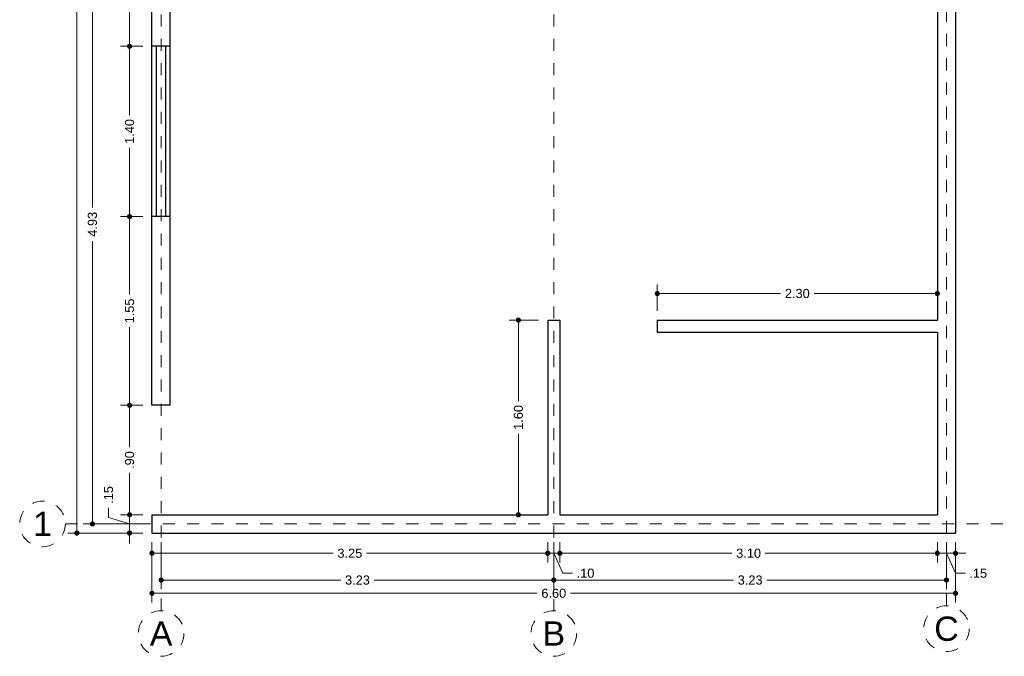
# Model space of a CAD drawing. Header units: millimetres. Extents: x 2565.3 to 2573.4, y 873.6 to 884.
# Tile 1 of 2: x 2565.3 to 2573.4, y 873.6 to 878.8. Entities that reach past the tile are written whole.
import ezdxf
from ezdxf.enums import TextEntityAlignment as Align

# ---------------------------------------------------------------- set-up
doc = ezdxf.new("R2010")
doc.units = ezdxf.units.MM
doc.header["$LTSCALE"] = 0.001
doc.linetypes.add('CENTER2', pattern=[28.575, 19.05, -3.175, 3.175, -3.175])
for name, color, linetype, lineweight in [('Cotas', 7, 'Continuous', 18), ('Ejes', 7, 'CENTER2', 5), ('Muros', 7, 'Continuous', 30), ('Ventanas', 250, 'Continuous', 25)]:
    doc.layers.add(name, color=color, linetype=linetype, lineweight=lineweight)
doc.styles.get("Standard").update_dxf_attribs({"font": 'arial.ttf'})
doc.dimstyles.new('1-50', dxfattribs={"dimscale": 50, "dimtxt": 0.0015, "dimasz": 0.00085, "dimexe": 0.0015, "dimexo": 0.0015, "dimgap": 0.0008, "dimtad": 0, "dimzin": 4, "dimdsep": 46, "dimtxsty": 'Standard', "dimblk": 'DOT', "dimcen": 0.0009, "dimclrd": 256, "dimclre": 256, "dimclrt": 256, "dimadec": 0, "dimazin": 0, "dimtfac": 1, "dimtofl": 0, "dimtmove": 1, "dimatfit": 2, "dimfxl": 0.0015, "dimtfill": 1, "dimtolj": 1, "dimtzin": 4, "dimlwd": -1, "dimlwe": -1, "dimarcsym": 0})

# ---------------------------------------------------------------- blocks, each defined once
blk = doc.blocks.new('_DOT')
at = {"color": 0, "linetype": 'ByBlock'}
blk.add_line((-0.5, 0), (-1, 0), dxfattribs=at)
at = {"color": 0, "linetype": 'ByBlock', "const_width": 0.5}
blk.add_lwpolyline([(-0.25, 0, 1), (0.25, 0, 1)], format="xyb", close=True, dxfattribs=at)
blk = doc.blocks.new('*D3')
at = {"layer": 'Cotas', "transparency": 16777216}
for p, q in [((2566.2884, 883.63), (2565.6719, 883.63)), ((2565.7469, 883.5875), (2565.7469, 879.2427)), ((2565.7469, 874.6225), (2565.7469, 878.9673)), ((2566.2884, 874.58), (2565.6719, 874.58))]:
    blk.add_line(p, q, dxfattribs=at)
at = {"layer": 'Defpoints', "color": 0, "transparency": 16777216}
for p in [(2566.3634, 883.63), (2565.7469, 874.58), (2566.3634, 874.58)]:
    blk.add_point(p, dxfattribs=at)
at = {"layer": 'Cotas', "transparency": 16777216, "xscale": 0.0425, "yscale": 0.0425, "zscale": 0.0425}
for p, rotation in [((2565.7469, 883.63), 90), ((2565.7469, 874.58), 270)]:
    blk.add_blockref('_DOT', p, dxfattribs=dict(at, rotation=rotation))
at = {"layer": 'Cotas', "transparency": 16777216, "insert": (2565.7469, 879.105), "char_height": 0.075, "attachment_point": 5, "rotation": 90, "bg_fill": 3, "box_fill_scale": 1.1, "bg_fill_color": 256, "bg_fill_true_color": 13158600, "bg_fill_transparency": 0}
blk.add_mtext('\\A1;9.05', dxfattribs=at)
blk = doc.blocks.new('*D4')
at = {"layer": 'Cotas', "transparency": 16777216}
for p, q in [((2566.2884, 879.58), (2565.7993, 879.58)), ((2565.8743, 879.5375), (2565.8743, 877.2564)), ((2565.8743, 874.6975), (2565.8743, 876.9786)), ((2566.2884, 874.655), (2565.7993, 874.655))]:
    blk.add_line(p, q, dxfattribs=at)
at = {"layer": 'Defpoints', "color": 0, "transparency": 16777216}
for p in [(2565.8743, 879.58), (2566.3634, 879.58), (2566.3634, 874.655)]:
    blk.add_point(p, dxfattribs=at)
at = {"layer": 'Cotas', "transparency": 16777216, "xscale": 0.0425, "yscale": 0.0425, "zscale": 0.0425}
for p, rotation in [((2565.8743, 879.58), 90), ((2565.8743, 874.655), 270)]:
    blk.add_blockref('_DOT', p, dxfattribs=dict(at, rotation=rotation))
at = {"layer": 'Cotas', "transparency": 16777216, "insert": (2565.8743, 877.1175), "char_height": 0.075, "attachment_point": 5, "rotation": 90, "bg_fill": 3, "box_fill_scale": 1.1, "bg_fill_color": 256, "bg_fill_true_color": 13158600, "bg_fill_transparency": 0}
blk.add_mtext('\\A1;4.93', dxfattribs=at)
blk = doc.blocks.new('*D8')
at = {"layer": 'Cotas', "transparency": 16777216}
for p, q in [((2566.2884, 881.08), (2566.1045, 881.08)), ((2566.1795, 881.0375), (2566.1795, 879.9679)), ((2566.1795, 878.6225), (2566.1795, 879.6921)), ((2566.2884, 878.58), (2566.1045, 878.58))]:
    blk.add_line(p, q, dxfattribs=at)
at = {"layer": 'Defpoints', "color": 0, "transparency": 16777216}
for p in [(2566.3634, 881.08), (2566.1795, 878.58), (2566.3634, 878.58)]:
    blk.add_point(p, dxfattribs=at)
at = {"layer": 'Cotas', "transparency": 16777216, "xscale": 0.0425, "yscale": 0.0425, "zscale": 0.0425}
for p, rotation in [((2566.1795, 881.08), 90), ((2566.1795, 878.58), 270)]:
    blk.add_blockref('_DOT', p, dxfattribs=dict(at, rotation=rotation))
at = {"layer": 'Cotas', "transparency": 16777216, "insert": (2566.1795, 879.83), "char_height": 0.075, "attachment_point": 5, "rotation": 90, "bg_fill": 3, "box_fill_scale": 1.1, "bg_fill_color": 256, "bg_fill_true_color": 13158600, "bg_fill_transparency": 0}
blk.add_mtext('\\A1;2.50', dxfattribs=at)
blk = doc.blocks.new('*D9')
at = {"layer": 'Cotas', "transparency": 16777216}
for p, q in [((2566.2884, 878.58), (2566.1045, 878.58)), ((2566.1795, 878.5375), (2566.1795, 878.0138)), ((2566.1795, 877.2225), (2566.1795, 877.7463)), ((2566.2884, 877.18), (2566.1045, 877.18))]:
    blk.add_line(p, q, dxfattribs=at)
at = {"layer": 'Defpoints', "color": 0, "transparency": 16777216}
for p in [(2566.3634, 878.58), (2566.1795, 877.18), (2566.3634, 877.18)]:
    blk.add_point(p, dxfattribs=at)
at = {"layer": 'Cotas', "transparency": 16777216, "xscale": 0.0425, "yscale": 0.0425, "zscale": 0.0425}
for p, rotation in [((2566.1795, 878.58), 90), ((2566.1795, 877.18), 270)]:
    blk.add_blockref('_DOT', p, dxfattribs=dict(at, rotation=rotation))
at = {"layer": 'Cotas', "transparency": 16777216, "insert": (2566.1795, 877.88), "char_height": 0.075, "attachment_point": 5, "rotation": 90, "bg_fill": 3, "box_fill_scale": 1.1, "bg_fill_color": 256, "bg_fill_true_color": 13158600, "bg_fill_transparency": 0}
blk.add_mtext('\\A1;1.40', dxfattribs=at)
blk = doc.blocks.new('*D10')
at = {"layer": 'Cotas', "transparency": 16777216}
for p, q in [((2566.2884, 877.18), (2566.1045, 877.18)), ((2566.1795, 877.1375), (2566.1795, 876.5392)), ((2566.1795, 875.6725), (2566.1795, 876.2708)), ((2566.2884, 875.63), (2566.1045, 875.63))]:
    blk.add_line(p, q, dxfattribs=at)
at = {"layer": 'Defpoints', "color": 0, "transparency": 16777216}
for p in [(2566.3634, 877.18), (2566.1795, 875.63), (2566.3634, 875.63)]:
    blk.add_point(p, dxfattribs=at)
at = {"layer": 'Cotas', "transparency": 16777216, "xscale": 0.0425, "yscale": 0.0425, "zscale": 0.0425}
for p, rotation in [((2566.1795, 877.18), 90), ((2566.1795, 875.63), 270)]:
    blk.add_blockref('_DOT', p, dxfattribs=dict(at, rotation=rotation))
at = {"layer": 'Cotas', "transparency": 16777216, "insert": (2566.1795, 876.405), "char_height": 0.075, "attachment_point": 5, "rotation": 90, "bg_fill": 3, "box_fill_scale": 1.1, "bg_fill_color": 256, "bg_fill_true_color": 13158600, "bg_fill_transparency": 0}
blk.add_mtext('\\A1;1.55', dxfattribs=at)
blk = doc.blocks.new('*D11')
at = {"layer": 'Cotas', "transparency": 16777216}
for p, q in [((2566.2884, 875.63), (2566.1045, 875.63)), ((2566.1795, 875.5875), (2566.1795, 875.2856)), ((2566.1795, 874.7725), (2566.1795, 875.0744)), ((2566.2884, 874.73), (2566.1045, 874.73))]:
    blk.add_line(p, q, dxfattribs=at)
at = {"layer": 'Defpoints', "color": 0, "transparency": 16777216}
for p in [(2566.3634, 875.63), (2566.1795, 874.73), (2566.3634, 874.73)]:
    blk.add_point(p, dxfattribs=at)
at = {"layer": 'Cotas', "transparency": 16777216, "xscale": 0.0425, "yscale": 0.0425, "zscale": 0.0425}
for p, rotation in [((2566.1795, 875.63), 90), ((2566.1795, 874.73), 270)]:
    blk.add_blockref('_DOT', p, dxfattribs=dict(at, rotation=rotation))
at = {"layer": 'Cotas', "transparency": 16777216, "insert": (2566.1795, 875.18), "char_height": 0.075, "attachment_point": 5, "rotation": 90, "bg_fill": 3, "box_fill_scale": 1.1, "bg_fill_color": 256, "bg_fill_true_color": 13158600, "bg_fill_transparency": 0}
blk.add_mtext('\\A1;.90', dxfattribs=at)
blk = doc.blocks.new('*D12')
at = {"layer": 'Cotas', "transparency": 16777216}
for p, q in [((2566.1795, 874.7725), (2566.1795, 874.815)), ((2566.0062, 874.707), (2566.0062, 874.787)), ((2566.2884, 874.73), (2566.1045, 874.73)), ((2566.1795, 874.73), (2566.1795, 874.58)), ((2566.1795, 874.655), (2566.0062, 874.707)), ((2566.2884, 874.58), (2566.1045, 874.58)), ((2566.1795, 874.5375), (2566.1795, 874.495))]:
    blk.add_line(p, q, dxfattribs=at)
at = {"layer": 'Defpoints', "color": 0, "transparency": 16777216}
for p in [(2566.3634, 874.73), (2566.1795, 874.58), (2566.3634, 874.58)]:
    blk.add_point(p, dxfattribs=at)
at = {"layer": 'Cotas', "transparency": 16777216, "xscale": 0.0425, "yscale": 0.0425, "zscale": 0.0425}
for p, rotation in [((2566.1795, 874.73), 270), ((2566.1795, 874.58), 90)]:
    blk.add_blockref('_DOT', p, dxfattribs=dict(at, rotation=rotation))
at = {"layer": 'Cotas', "transparency": 16777216, "insert": (2566.0062, 874.893), "char_height": 0.075, "attachment_point": 5, "rotation": 90, "bg_fill": 3, "box_fill_scale": 1.1, "bg_fill_color": 256, "bg_fill_true_color": 13158600, "bg_fill_transparency": 0}
blk.add_mtext('\\A1;.15', dxfattribs=at)
blk = doc.blocks.new('*D13')
at = {"layer": 'Cotas', "transparency": 16777216}
for p, q in [((2566.3634, 874.505), (2566.3634, 874.0099)), ((2572.9634, 874.505), (2572.9634, 874.0099)), ((2566.4059, 874.0849), (2569.5259, 874.0849)), ((2572.9209, 874.0849), (2569.8009, 874.0849))]:
    blk.add_line(p, q, dxfattribs=at)
at = {"layer": 'Defpoints', "color": 0, "transparency": 16777216}
for p in [(2566.3634, 874.58), (2572.9634, 874.58), (2572.9634, 874.0849)]:
    blk.add_point(p, dxfattribs=at)
at = {"layer": 'Cotas', "transparency": 16777216, "xscale": 0.0425, "yscale": 0.0425, "zscale": 0.0425, "rotation": 180}
blk.add_blockref('_DOT', (2566.3634, 874.0849), dxfattribs=at)
at = {"layer": 'Cotas', "transparency": 16777216, "xscale": 0.0425, "yscale": 0.0425, "zscale": 0.0425}
blk.add_blockref('_DOT', (2572.9634, 874.0849), dxfattribs=at)
at = {"layer": 'Cotas', "transparency": 16777216, "insert": (2569.6634, 874.0849), "char_height": 0.075, "attachment_point": 5, "bg_fill": 3, "box_fill_scale": 1.1, "bg_fill_color": 256, "bg_fill_true_color": 13158600, "bg_fill_transparency": 0}
blk.add_mtext('\\A1;6.60', dxfattribs=at)
blk = doc.blocks.new('*D14')
at = {"layer": 'Cotas', "transparency": 16777216}
for p, q in [((2569.6634, 874.505), (2569.6634, 874.1184)), ((2572.8884, 874.505), (2572.8884, 874.1184)), ((2569.7059, 874.1934), (2571.1385, 874.1934)), ((2572.8459, 874.1934), (2571.4133, 874.1934))]:
    blk.add_line(p, q, dxfattribs=at)
at = {"layer": 'Defpoints', "color": 0, "transparency": 16777216}
for p in [(2569.6634, 874.58), (2572.8884, 874.58), (2569.6634, 874.1934)]:
    blk.add_point(p, dxfattribs=at)
at = {"layer": 'Cotas', "transparency": 16777216, "xscale": 0.0425, "yscale": 0.0425, "zscale": 0.0425, "rotation": 180}
blk.add_blockref('_DOT', (2569.6634, 874.1934), dxfattribs=at)
at = {"layer": 'Cotas', "transparency": 16777216, "xscale": 0.0425, "yscale": 0.0425, "zscale": 0.0425}
blk.add_blockref('_DOT', (2572.8884, 874.1934), dxfattribs=at)
at = {"layer": 'Cotas', "transparency": 16777216, "insert": (2571.2759, 874.1934), "char_height": 0.075, "attachment_point": 5, "bg_fill": 3, "box_fill_scale": 1.1, "bg_fill_color": 256, "bg_fill_true_color": 13158600, "bg_fill_transparency": 0}
blk.add_mtext('\\A1;3.23', dxfattribs=at)
blk = doc.blocks.new('*D15')
at = {"layer": 'Cotas', "transparency": 16777216}
for p, q in [((2566.4384, 874.505), (2566.4384, 874.1184)), ((2569.6634, 874.505), (2569.6634, 874.1184)), ((2566.4809, 874.1934), (2567.9135, 874.1934)), ((2569.6209, 874.1934), (2568.1883, 874.1934))]:
    blk.add_line(p, q, dxfattribs=at)
at = {"layer": 'Defpoints', "color": 0, "transparency": 16777216}
for p in [(2566.4384, 874.58), (2569.6634, 874.58), (2566.4384, 874.1934)]:
    blk.add_point(p, dxfattribs=at)
at = {"layer": 'Cotas', "transparency": 16777216, "xscale": 0.0425, "yscale": 0.0425, "zscale": 0.0425, "rotation": 180}
blk.add_blockref('_DOT', (2566.4384, 874.1934), dxfattribs=at)
at = {"layer": 'Cotas', "transparency": 16777216, "xscale": 0.0425, "yscale": 0.0425, "zscale": 0.0425}
blk.add_blockref('_DOT', (2569.6634, 874.1934), dxfattribs=at)
at = {"layer": 'Cotas', "transparency": 16777216, "insert": (2568.0509, 874.1934), "char_height": 0.075, "attachment_point": 5, "bg_fill": 3, "box_fill_scale": 1.1, "bg_fill_color": 256, "bg_fill_true_color": 13158600, "bg_fill_transparency": 0}
blk.add_mtext('\\A1;3.23', dxfattribs=at)
blk = doc.blocks.new('*D16')
at = {"layer": 'Cotas', "transparency": 16777216}
for p, q in [((2566.3634, 874.505), (2566.3634, 874.3389)), ((2569.6134, 874.505), (2569.6134, 874.3389)), ((2566.4059, 874.4139), (2567.8507, 874.4139)), ((2569.5709, 874.4139), (2568.126, 874.4139))]:
    blk.add_line(p, q, dxfattribs=at)
at = {"layer": 'Defpoints', "color": 0, "transparency": 16777216}
for p in [(2566.3634, 874.58), (2569.6134, 874.58), (2569.6134, 874.4139)]:
    blk.add_point(p, dxfattribs=at)
at = {"layer": 'Cotas', "transparency": 16777216, "xscale": 0.0425, "yscale": 0.0425, "zscale": 0.0425, "rotation": 180}
blk.add_blockref('_DOT', (2566.3634, 874.4139), dxfattribs=at)
at = {"layer": 'Cotas', "transparency": 16777216, "xscale": 0.0425, "yscale": 0.0425, "zscale": 0.0425}
blk.add_blockref('_DOT', (2569.6134, 874.4139), dxfattribs=at)
at = {"layer": 'Cotas', "transparency": 16777216, "insert": (2567.9884, 874.4139), "char_height": 0.075, "attachment_point": 5, "bg_fill": 3, "box_fill_scale": 1.1, "bg_fill_color": 256, "bg_fill_true_color": 13158600, "bg_fill_transparency": 0}
blk.add_mtext('\\A1;3.25', dxfattribs=at)
blk = doc.blocks.new('*D17')
at = {"layer": 'Cotas', "transparency": 16777216}
for p, q in [((2569.6134, 874.505), (2569.6134, 874.3389)), ((2569.7134, 874.505), (2569.7134, 874.3389)), ((2569.5709, 874.4139), (2569.5284, 874.4139)), ((2569.6134, 874.4139), (2569.7134, 874.4139)), ((2569.6634, 874.4139), (2569.7383, 874.2496)), ((2569.7559, 874.4139), (2569.7984, 874.4139)), ((2569.7383, 874.2496), (2569.8183, 874.2496))]:
    blk.add_line(p, q, dxfattribs=at)
at = {"layer": 'Defpoints', "color": 0, "transparency": 16777216}
for p in [(2569.6134, 874.58), (2569.7134, 874.58), (2569.7134, 874.4139)]:
    blk.add_point(p, dxfattribs=at)
at = {"layer": 'Cotas', "transparency": 16777216, "xscale": 0.0425, "yscale": 0.0425, "zscale": 0.0425}
blk.add_blockref('_DOT', (2569.6134, 874.4139), dxfattribs=at)
at = {"layer": 'Cotas', "transparency": 16777216, "xscale": 0.0425, "yscale": 0.0425, "zscale": 0.0425, "rotation": 180}
blk.add_blockref('_DOT', (2569.7134, 874.4139), dxfattribs=at)
at = {"layer": 'Cotas', "transparency": 16777216, "insert": (2569.9239, 874.2496), "char_height": 0.075, "attachment_point": 5, "bg_fill": 3, "box_fill_scale": 1.1, "bg_fill_color": 256, "bg_fill_true_color": 13158600, "bg_fill_transparency": 0}
blk.add_mtext('\\A1;.10', dxfattribs=at)
blk = doc.blocks.new('*D18')
at = {"layer": 'Cotas', "transparency": 16777216}
for p, q in [((2569.7134, 874.505), (2569.7134, 874.3389)), ((2572.8134, 874.505), (2572.8134, 874.3389)), ((2569.7559, 874.4139), (2571.1261, 874.4139)), ((2572.7709, 874.4139), (2571.4006, 874.4139))]:
    blk.add_line(p, q, dxfattribs=at)
at = {"layer": 'Defpoints', "color": 0, "transparency": 16777216}
for p in [(2569.7134, 874.58), (2572.8134, 874.58), (2572.8134, 874.4139)]:
    blk.add_point(p, dxfattribs=at)
at = {"layer": 'Cotas', "transparency": 16777216, "xscale": 0.0425, "yscale": 0.0425, "zscale": 0.0425, "rotation": 180}
blk.add_blockref('_DOT', (2569.7134, 874.4139), dxfattribs=at)
at = {"layer": 'Cotas', "transparency": 16777216, "xscale": 0.0425, "yscale": 0.0425, "zscale": 0.0425}
blk.add_blockref('_DOT', (2572.8134, 874.4139), dxfattribs=at)
at = {"layer": 'Cotas', "transparency": 16777216, "insert": (2571.2634, 874.4139), "char_height": 0.075, "attachment_point": 5, "bg_fill": 3, "box_fill_scale": 1.1, "bg_fill_color": 256, "bg_fill_true_color": 13158600, "bg_fill_transparency": 0}
blk.add_mtext('\\A1;3.10', dxfattribs=at)
blk = doc.blocks.new('*D19')
at = {"layer": 'Cotas', "transparency": 16777216}
for p, q in [((2572.8134, 874.505), (2572.8134, 874.3389)), ((2572.9634, 874.505), (2572.9634, 874.3389)), ((2572.7709, 874.4139), (2572.7284, 874.4139)), ((2572.8134, 874.4139), (2572.9634, 874.4139)), ((2572.8884, 874.4139), (2572.9633, 874.2496)), ((2573.0059, 874.4139), (2573.0484, 874.4139)), ((2572.9633, 874.2496), (2573.0433, 874.2496))]:
    blk.add_line(p, q, dxfattribs=at)
at = {"layer": 'Defpoints', "color": 0, "transparency": 16777216}
for p in [(2572.8134, 874.58), (2572.9634, 874.58), (2572.9634, 874.4139)]:
    blk.add_point(p, dxfattribs=at)
at = {"layer": 'Cotas', "transparency": 16777216, "xscale": 0.0425, "yscale": 0.0425, "zscale": 0.0425}
blk.add_blockref('_DOT', (2572.8134, 874.4139), dxfattribs=at)
at = {"layer": 'Cotas', "transparency": 16777216, "xscale": 0.0425, "yscale": 0.0425, "zscale": 0.0425, "rotation": 180}
blk.add_blockref('_DOT', (2572.9634, 874.4139), dxfattribs=at)
at = {"layer": 'Cotas', "transparency": 16777216, "insert": (2573.1493, 874.2496), "char_height": 0.075, "attachment_point": 5, "bg_fill": 3, "box_fill_scale": 1.1, "bg_fill_color": 256, "bg_fill_true_color": 13158600, "bg_fill_transparency": 0}
blk.add_mtext('\\A1;.15', dxfattribs=at)
blk = doc.blocks.new('*D21')
at = {"layer": 'Cotas', "transparency": 16777216}
for p, q in [((2569.5384, 876.33), (2569.2977, 876.33)), ((2569.3727, 876.2875), (2569.3727, 875.6638)), ((2569.3727, 874.7725), (2569.3727, 875.3963)), ((2569.5384, 874.73), (2569.2977, 874.73))]:
    blk.add_line(p, q, dxfattribs=at)
at = {"layer": 'Defpoints', "color": 0, "transparency": 16777216}
for p in [(2569.3727, 876.33), (2569.6134, 876.33), (2569.6134, 874.73)]:
    blk.add_point(p, dxfattribs=at)
at = {"layer": 'Cotas', "transparency": 16777216, "xscale": 0.0425, "yscale": 0.0425, "zscale": 0.0425}
for p, rotation in [((2569.3727, 876.33), 90), ((2569.3727, 874.73), 270)]:
    blk.add_blockref('_DOT', p, dxfattribs=dict(at, rotation=rotation))
at = {"layer": 'Cotas', "transparency": 16777216, "insert": (2569.3727, 875.53), "char_height": 0.075, "attachment_point": 5, "rotation": 90, "bg_fill": 3, "box_fill_scale": 1.1, "bg_fill_color": 256, "bg_fill_true_color": 13158600, "bg_fill_transparency": 0}
blk.add_mtext('\\A1;1.60', dxfattribs=at)
blk = doc.blocks.new('*D23')
at = {"layer": 'Cotas', "transparency": 16777216}
for p, q in [((2570.5134, 876.405), (2570.5134, 876.6233)), ((2572.8134, 876.405), (2572.8134, 876.6233)), ((2570.5559, 876.5483), (2571.5255, 876.5483)), ((2572.7709, 876.5483), (2571.8013, 876.5483))]:
    blk.add_line(p, q, dxfattribs=at)
at = {"layer": 'Defpoints', "color": 0, "transparency": 16777216}
for p in [(2570.5134, 876.5483), (2570.5134, 876.33), (2572.8134, 876.33)]:
    blk.add_point(p, dxfattribs=at)
at = {"layer": 'Cotas', "transparency": 16777216, "xscale": 0.0425, "yscale": 0.0425, "zscale": 0.0425, "rotation": 180}
blk.add_blockref('_DOT', (2570.5134, 876.5483), dxfattribs=at)
at = {"layer": 'Cotas', "transparency": 16777216, "xscale": 0.0425, "yscale": 0.0425, "zscale": 0.0425}
blk.add_blockref('_DOT', (2572.8134, 876.5483), dxfattribs=at)
at = {"layer": 'Cotas', "transparency": 16777216, "insert": (2571.6634, 876.5483), "char_height": 0.075, "attachment_point": 5, "bg_fill": 3, "box_fill_scale": 1.1, "bg_fill_color": 256, "bg_fill_true_color": 13158600, "bg_fill_transparency": 0}
blk.add_mtext('\\A1;2.30', dxfattribs=at)

msp = doc.modelspace()

# ---------------------------------------------------------------- linework, layer by layer
at = {"layer": 'Ejes', "linetype": 'CENTER2'}
for p, q in [((2566.4384, 873.9421), (2566.4384, 884.03)), ((2569.6634, 873.9421), (2569.6634, 884.03)), ((2572.8884, 873.9817), (2572.8884, 884.03)), ((2565.6519, 874.655), (2573.3634, 874.655))]:
    msp.add_line(p, q, dxfattribs=at)
at = {"layer": 'Ejes'}
for centre in [(2565.4644, 874.655), (2566.4384, 873.7546), (2569.6634, 873.7546), (2572.8884, 873.7942)]:
    msp.add_circle(centre, 0.1875, dxfattribs=at)
at = {"layer": 'Muros'}
for p, q in [((2566.3634, 875.63), (2566.3634, 883.63)), ((2572.9634, 883.63), (2572.9634, 874.58)), ((2566.5134, 875.63), (2566.5134, 883.48)), ((2572.8134, 879.53), (2572.8134, 876.33)), ((2569.6134, 876.33), (2569.6134, 874.73)), ((2569.6134, 876.33), (2569.7134, 876.33)), ((2569.7134, 876.33), (2569.7134, 874.73)), ((2570.5134, 876.33), (2570.5134, 876.23)), ((2570.5134, 876.33), (2572.8134, 876.33)), ((2570.5134, 876.23), (2572.8134, 876.23)), ((2572.8134, 876.23), (2572.8134, 874.73)), ((2566.5134, 875.63), (2566.3634, 875.63)), ((2566.3634, 874.73), (2569.6134, 874.73)), ((2566.3634, 874.73), (2566.3634, 874.58)), ((2569.7134, 874.73), (2572.8134, 874.73)), ((2566.3634, 874.58), (2572.9634, 874.58))]:
    msp.add_line(p, q, dxfattribs=at)
at = {"layer": 'Ventanas'}
for p, q in [((2566.5134, 878.58), (2566.3634, 878.58)), ((2566.4009, 877.18), (2566.4009, 878.58)), ((2566.4759, 877.18), (2566.4759, 878.58)), ((2566.5134, 877.18), (2566.3634, 877.18))]:
    msp.add_line(p, q, dxfattribs=at)

# ---------------------------------------------------------------- texts
at = {"layer": 'Ejes'}
for s, p in [('1', (2565.4644, 874.655)), ('A', (2566.4384, 873.7546)), ('B', (2569.6634, 873.7546)), ('C', (2572.8884, 873.7942))]:
    msp.add_text(s, height=0.2, dxfattribs=at).set_placement(p, align=Align.MIDDLE_CENTER)

# ---------------------------------------------------------------- next in the draw order: dimensions: what is measured, and where the dimension line sits
at = {"layer": 'Cotas'}
for base, p1, p2, picture, middle in [((2565.7469, 874.58), (2566.3634, 883.63), (2566.3634, 874.58), '*D3', (2565.7469, 879.105)), ((2569.3727, 876.33), (2569.6134, 874.73), (2569.6134, 876.33), '*D21', (2569.3727, 875.53))]:
    dim = msp.add_linear_dim(base=base, p1=p1, p2=p2, angle=90, dimstyle='1-50', dxfattribs=at)
    dim.commit()
    dim.dimension.update_dxf_attribs({"geometry": picture, "text_midpoint": middle})
dim = msp.add_linear_dim(base=(2570.5134, 876.5483), p1=(2572.8134, 876.33), p2=(2570.5134, 876.33), dimstyle='1-50', dxfattribs=at)
dim.commit()
dim.dimension.update_dxf_attribs({"geometry": '*D23', "text_midpoint": (2571.6634, 876.5483)})

# ---------------------------------------------------------------- next in the draw order: dimensions: what is measured, and where the dimension line sits
dim = msp.add_linear_dim(base=(2565.8743036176, 879.5800075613), p1=(2566.3633777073, 874.6550075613), p2=(2566.3633777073, 879.5800075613), angle=90, dimstyle='1-50', dxfattribs=at)
dim.commit()
dim.dimension.update_dxf_attribs({"geometry": '*D4', "text_midpoint": (2565.8743036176, 877.1175075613)})

# ---------------------------------------------------------------- next in the draw order: dimensions: what is measured, and where the dimension line sits
dim = msp.add_linear_dim(base=(2566.1795, 878.58), p1=(2566.3634, 881.08), p2=(2566.3634, 878.58), angle=90, dimstyle='1-50', dxfattribs=at)
dim.commit()
dim.dimension.update_dxf_attribs({"geometry": '*D8', "text_midpoint": (2566.1795, 879.83)})

# ---------------------------------------------------------------- next in the draw order: dimensions: what is measured, and where the dimension line sits
dim = msp.add_linear_dim(base=(2566.1795, 877.18), p1=(2566.3634, 878.58), p2=(2566.3634, 877.18), angle=90, dimstyle='1-50', dxfattribs=at)
dim.commit()
dim.dimension.update_dxf_attribs({"geometry": '*D9', "text_midpoint": (2566.1795, 877.88)})

# ---------------------------------------------------------------- next in the draw order: dimensions: what is measured, and where the dimension line sits
dim = msp.add_linear_dim(base=(2566.1795, 875.63), p1=(2566.3634, 877.18), p2=(2566.3634, 875.63), angle=90, dimstyle='1-50', dxfattribs=at)
dim.commit()
dim.dimension.update_dxf_attribs({"geometry": '*D10', "text_midpoint": (2566.1795, 876.405)})

# ---------------------------------------------------------------- next in the draw order: dimensions: what is measured, and where the dimension line sits
dim = msp.add_linear_dim(base=(2566.1795, 874.73), p1=(2566.3634, 875.63), p2=(2566.3634, 874.73), angle=90, dimstyle='1-50', dxfattribs=at)
dim.commit()
dim.dimension.update_dxf_attribs({"geometry": '*D11', "text_midpoint": (2566.1795, 875.18)})

# ---------------------------------------------------------------- next in the draw order: dimensions: what is measured, and where the dimension line sits
dim = msp.add_linear_dim(base=(2566.1795, 874.58), p1=(2566.3634, 874.73), p2=(2566.3634, 874.58), angle=90, dimstyle='1-50', dxfattribs=at)
dim.commit()
dim.dimension.update_dxf_attribs({"geometry": '*D12', "text_midpoint": (2566.0062, 874.827)})

# ---------------------------------------------------------------- next in the draw order: dimensions: what is measured, and where the dimension line sits
dim = msp.add_linear_dim(base=(2572.9634, 874.0849), p1=(2566.3634, 874.58), p2=(2572.9634, 874.58), dimstyle='1-50', dxfattribs=at)
dim.commit()
dim.dimension.update_dxf_attribs({"geometry": '*D13', "text_midpoint": (2569.6634, 874.0849)})

# ---------------------------------------------------------------- next in the draw order: dimensions: what is measured, and where the dimension line sits
dim = msp.add_linear_dim(base=(2569.6633777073, 874.193374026), p1=(2572.8883777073, 874.5800075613), p2=(2569.6633777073, 874.5800075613), dimstyle='1-50', dxfattribs=at)
dim.commit()
dim.dimension.update_dxf_attribs({"geometry": '*D14', "text_midpoint": (2571.2758777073, 874.193374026)})

# ---------------------------------------------------------------- next in the draw order: dimensions: what is measured, and where the dimension line sits
dim = msp.add_linear_dim(base=(2566.4383777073, 874.193374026), p1=(2569.6633777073, 874.5800075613), p2=(2566.4383777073, 874.5800075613), dimstyle='1-50', dxfattribs=at)
dim.commit()
dim.dimension.update_dxf_attribs({"geometry": '*D15', "text_midpoint": (2568.0508777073, 874.193374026)})

# ---------------------------------------------------------------- next in the draw order: dimensions: what is measured, and where the dimension line sits
dim = msp.add_linear_dim(base=(2569.6134, 874.4139), p1=(2566.3634, 874.58), p2=(2569.6134, 874.58), dimstyle='1-50', dxfattribs=at)
dim.commit()
dim.dimension.update_dxf_attribs({"geometry": '*D16', "text_midpoint": (2567.9884, 874.4139)})

# ---------------------------------------------------------------- next in the draw order: dimensions: what is measured, and where the dimension line sits
dim = msp.add_linear_dim(base=(2569.7134, 874.4139), p1=(2569.6134, 874.58), p2=(2569.7134, 874.58), dimstyle='1-50', dxfattribs=at)
dim.commit()
dim.dimension.update_dxf_attribs({"geometry": '*D17', "text_midpoint": (2569.8583, 874.2496), "dimtype": 160})

# ---------------------------------------------------------------- next in the draw order: dimensions: what is measured, and where the dimension line sits
dim = msp.add_linear_dim(base=(2572.8134, 874.4139), p1=(2569.7134, 874.58), p2=(2572.8134, 874.58), dimstyle='1-50', dxfattribs=at)
dim.commit()
dim.dimension.update_dxf_attribs({"geometry": '*D18', "text_midpoint": (2571.2634, 874.4139)})

# ---------------------------------------------------------------- next in the draw order: dimensions: what is measured, and where the dimension line sits
dim = msp.add_linear_dim(base=(2572.9634, 874.4139), p1=(2572.8134, 874.58), p2=(2572.9634, 874.58), dimstyle='1-50', dxfattribs=at)
dim.commit()
dim.dimension.update_dxf_attribs({"geometry": '*D19', "text_midpoint": (2573.0833, 874.2496), "dimtype": 160})

doc.saveas('drawing.dxf')
